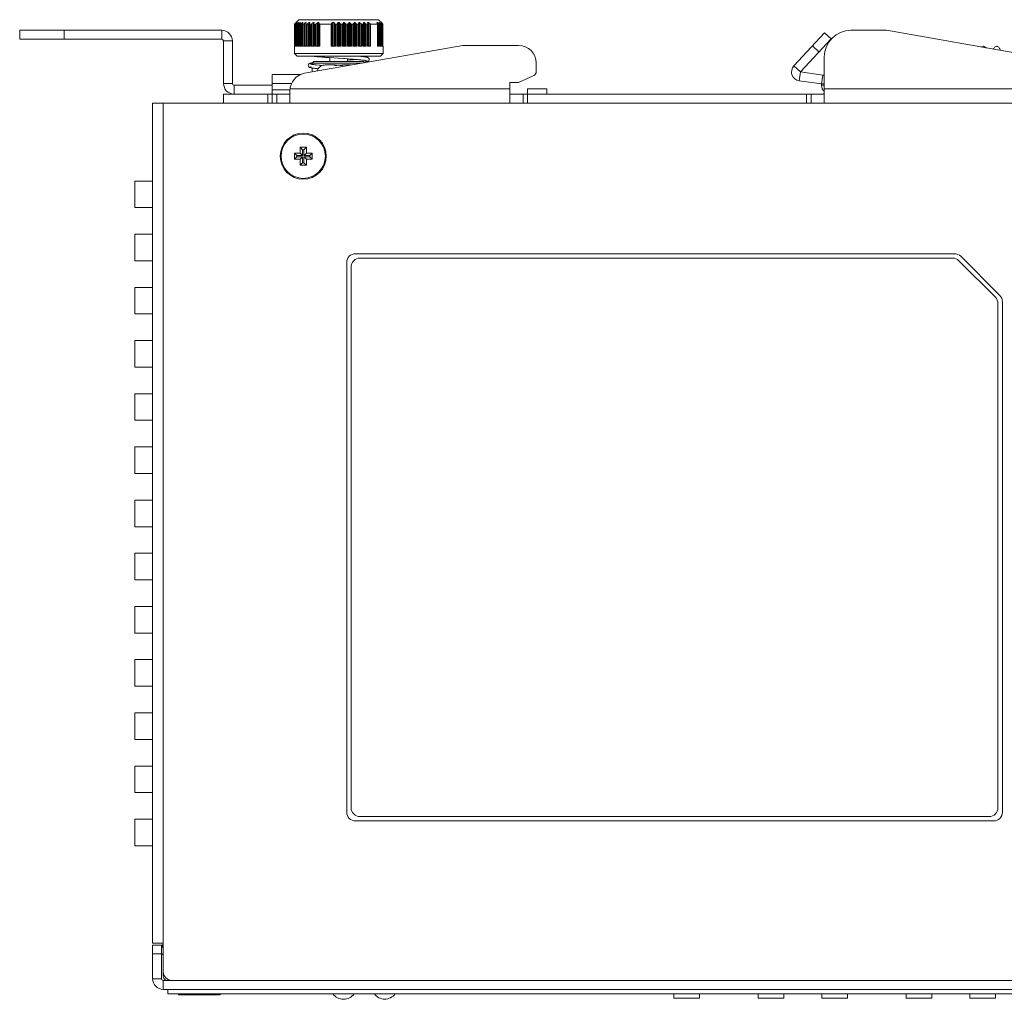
# Model space of a CAD drawing. Extents: x 1967 to 2561, y -57 to 363.
# Tile 4 of 14: x 2156 to 2267, y 179 to 289. Entities that reach past the tile are written whole.
import ezdxf

# ---------------------------------------------------------------- set-up
doc = ezdxf.new("R2010")
doc.units = 0
doc.header["$LTSCALE"] = 15.367
doc.header["$MEASUREMENT"] = 0
for name, color, linetype, lineweight in [('02___PRT_ALL_AXES', 7, 'CONTINUOUS', 5), ('307228297C-EDXF_CONTIN2158', 7, 'CONTINUOUS', 5), ('3100320300-SDXF_CONTIN2190', 7, 'CONTINUOUS', 5), ('3105460500_DXF_CONTINU2189', 7, 'CONTINUOUS', 5), ('46-111-501-1DXF_CONTIN2192', 7, 'CONTINUOUS', 5), ('BACK_PLATE_2DXF_CONTIN2191', 7, 'CONTINUOUS', 5), ('BASE-8P_DXF_CONTINUOUS2188', 7, 'CONTINUOUS', 5), ('COVER-8P_DXF_CONTINUOU2160', 7, 'CONTINUOUS', 5), ('LABEL_DXF_CONTINUOUS_LINE', 7, 'CONTINUOUS', 5), ('LOGO-2_DXF_CONTINUOUS_LINE', 7, 'CONTINUOUS', 5), ('PANEL-8P_DXF_CONTINUOU2156', 7, 'CONTINUOUS', 5), ('SNAP_2_DXF_CONTINUOUS_LINE', 7, 'CONTINUOUS', 5), ('SNAP_DXF_CONTINUOUS_LINE', 7, 'CONTINUOUS', 5), ('SPRING_DXF_CONTINUOUS_LINE', 7, 'CONTINUOUS', 5)]:
    doc.layers.add(name, color=color, linetype=linetype, lineweight=lineweight)

msp = doc.modelspace()

# ---------------------------------------------------------------- linework, layer by layer
at = {"layer": '02___PRT_ALL_AXES', "color": 7, "linetype": 'Continuous'}
for p, q in [((2191.297, 284.314), (2190.371, 284.314)), ((2193.205, 284.314), (2192.279, 284.314)), ((2172.488, 180.014), (2172.488, 179.514)), ((2287.088, 179.514), (2172.488, 179.514))]:
    msp.add_line(p, q, dxfattribs=at)
msp.add_circle((2187.788, 274.014), 2.5, dxfattribs=at)
for centre, radius, start, end in [((2190.288, 283.314), 1, 107.26001, 162.54222), ((2192.328, 180.344), 1.45, 215.00046, 324.99954), ((2196.988, 180.364), 1.45, 216.03742, 323.96258)]:
    msp.add_arc(centre, radius, start, end, dxfattribs=at)
at = {"layer": '307228297C-EDXF_CONTIN2158', "color": 7, "linetype": 'Continuous'}
for p, q in [((2229.599, 179.514), (2229.599, 179.014)), ((2232.492, 179.014), (2229.599, 179.014)), ((2232.492, 179.514), (2232.492, 179.014)), ((2239.133, 179.514), (2239.133, 179.014)), ((2242.027, 179.014), (2239.133, 179.014)), ((2242.027, 179.514), (2242.027, 179.014)), ((2246.299, 179.514), (2246.299, 179.014)), ((2249.192, 179.014), (2246.299, 179.014)), ((2249.192, 179.514), (2249.192, 179.014)), ((2255.833, 179.514), (2255.833, 179.014)), ((2258.727, 179.014), (2255.833, 179.014)), ((2258.727, 179.514), (2258.727, 179.014)), ((2262.999, 179.514), (2262.999, 179.014)), ((2265.892, 179.014), (2262.999, 179.014)), ((2265.892, 179.514), (2265.892, 179.014))]:
    msp.add_line(p, q, dxfattribs=at)
at = {"layer": '3100320300-SDXF_CONTIN2190', "color": 7, "linetype": 'Continuous'}
for p, q in [((2189.994, 284.269), (2189.994, 284.27)), ((2189.994, 284.262), (2189.994, 284.269)), ((2189.994, 284.262), (2190.026, 284.267)), ((2190.026, 284.267), (2190.027, 284.267)), ((2190.203, 284.301), (2190.179, 284.297)), ((2190.257, 284.308), (2190.203, 284.301)), ((2190.203, 284.301), (2190.203, 284.301)), ((2190.321, 284.313), (2190.253, 284.307)), ((2190.371, 284.314), (2190.313, 284.312)), ((2191.297, 284.314), (2190.371, 284.314)), ((2191.394, 284.264), (2191.353, 284.271)), ((2191.411, 284.269), (2191.387, 284.272)), ((2191.442, 284.266), (2191.411, 284.269)), ((2191.477, 284.266), (2191.442, 284.266)), ((2191.492, 284.267), (2191.476, 284.266)), ((2191.581, 284.271), (2191.477, 284.266)), ((2191.492, 284.262), (2191.492, 284.267)), ((2191.886, 284.273), (2191.788, 284.274)), ((2192.084, 284.267), (2191.996, 284.271)), ((2192.084, 284.262), (2192.084, 284.267)), ((2192.102, 284.266), (2192.084, 284.267)), ((2192.137, 284.267), (2192.1, 284.266)), ((2192.168, 284.269), (2192.136, 284.267)), ((2192.245, 284.296), (2192.212, 284.277)), ((2192.283, 284.301), (2192.245, 284.296)), ((2192.279, 284.314), (2193.205, 284.314))]:
    msp.add_line(p, q, dxfattribs=at)
for points in [[(2190.037, 284.268), (2190.013, 284.263), (2189.999, 284.261), (2189.994, 284.262)], [(2190.058, 284.273), (2190.043, 284.27), (2190.032, 284.267), (2190.025, 284.266), (2190.023, 284.266)], [(2190.203, 284.301), (2190.153, 284.292), (2190.108, 284.283), (2190.037, 284.268)], [(2190.203, 284.301), (2190.172, 284.296), (2190.145, 284.291), (2190.119, 284.286), (2190.096, 284.281), (2190.058, 284.273)], [(2191.293, 284.301), (2191.294, 284.309), (2191.295, 284.313), (2191.297, 284.314)], [(2191.353, 284.271), (2191.32, 284.28), (2191.3, 284.291), (2191.293, 284.301)], [(2191.293, 284.301), (2191.331, 284.296), (2191.364, 284.277)], [(2191.387, 284.272), (2191.369, 284.275), (2191.359, 284.278), (2191.356, 284.279)], [(2191.492, 284.262), (2191.441, 284.261), (2191.394, 284.264)], [(2191.788, 284.27), (2191.736, 284.269), (2191.686, 284.269), (2191.636, 284.268), (2191.587, 284.266), (2191.539, 284.264), (2191.492, 284.262)], [(2191.788, 284.274), (2191.691, 284.273), (2191.58, 284.271)], [(2192.084, 284.262), (2192.038, 284.264), (2191.99, 284.266), (2191.942, 284.268), (2191.892, 284.269), (2191.84, 284.269), (2191.788, 284.27)], [(2192.084, 284.267), (2191.996, 284.271), (2191.886, 284.273)], [(2192.207, 284.268), (2192.169, 284.263), (2192.128, 284.261), (2192.084, 284.262)], [(2192.209, 284.276), (2192.192, 284.272), (2192.168, 284.269)], [(2192.283, 284.301), (2192.278, 284.292), (2192.263, 284.283), (2192.238, 284.275), (2192.207, 284.268)], [(2192.218, 284.278), (2192.22, 284.279), (2192.218, 284.279), (2192.209, 284.276)], [(2192.279, 284.314), (2192.28, 284.313), (2192.282, 284.309), (2192.283, 284.301)]]:
    msp.add_lwpolyline(points, dxfattribs=at)
for centre, start, end in [((2190.023, 284.174), 76.61004, 107.09561), ((2191.297, 284.214), 38.04501, 90), ((2192.279, 284.214), 90, 141.93663)]:
    msp.add_arc(centre, 0.1, start, end, dxfattribs=at)
at = {"layer": '3105460500_DXF_CONTINU2189', "color": 7, "linetype": 'Continuous'}
for p, q in [((2187.438, 275.014), (2187.706, 274.746)), ((2188.138, 275.014), (2187.438, 275.014)), ((2187.438, 275.014), (2187.438, 274.364)), ((2187.87, 274.746), (2187.706, 274.746)), ((2187.706, 274.746), (2187.706, 274.096)), ((2188.138, 275.014), (2187.87, 274.746)), ((2187.87, 274.096), (2187.87, 274.746)), ((2188.138, 274.364), (2188.138, 275.014)), ((2186.788, 274.364), (2187.056, 274.096)), ((2187.438, 274.364), (2186.788, 274.364)), ((2186.788, 274.364), (2186.788, 273.664)), ((2186.788, 273.664), (2187.056, 273.932)), ((2186.788, 273.664), (2187.438, 273.664)), ((2187.706, 274.096), (2187.056, 274.096)), ((2187.056, 274.096), (2187.056, 273.932)), ((2187.056, 273.932), (2187.706, 273.932)), ((2187.438, 274.364), (2187.706, 274.096)), ((2187.438, 273.664), (2187.706, 273.932)), ((2187.438, 273.664), (2187.438, 273.014)), ((2187.706, 273.932), (2187.706, 273.282)), ((2188.138, 274.364), (2187.87, 274.096)), ((2188.52, 274.096), (2187.87, 274.096)), ((2188.138, 273.664), (2187.87, 273.932)), ((2187.87, 273.932), (2188.52, 273.932)), ((2187.87, 273.282), (2187.87, 273.932)), ((2188.788, 274.364), (2188.138, 274.364)), ((2188.138, 273.664), (2188.788, 273.664)), ((2188.138, 273.014), (2188.138, 273.664)), ((2188.788, 274.364), (2188.52, 274.096)), ((2188.52, 273.932), (2188.52, 274.096)), ((2188.788, 273.664), (2188.52, 273.932)), ((2188.788, 273.664), (2188.788, 274.364)), ((2187.438, 273.014), (2187.706, 273.282)), ((2187.438, 273.014), (2188.138, 273.014)), ((2187.706, 273.282), (2187.87, 273.282)), ((2188.138, 273.014), (2187.87, 273.282))]:
    msp.add_line(p, q, dxfattribs=at)
at = {"layer": '46-111-501-1DXF_CONTIN2192', "color": 6, "linetype": 'Continuous'}
for p, q in [((2187.288, 289.414), (2186.788, 288.914)), ((2186.788, 288.914), (2186.788, 285.614)), ((2186.788, 288.914), (2186.827, 288.914)), ((2186.827, 286.414), (2186.827, 288.914)), ((2186.917, 286.414), (2186.917, 288.987)), ((2186.927, 288.918), (2186.927, 288.92)), ((2186.93, 288.914), (2186.927, 288.918)), ((2186.927, 286.414), (2186.927, 288.918)), ((2186.93, 288.914), (2186.93, 286.414)), ((2186.93, 288.914), (2186.968, 288.914)), ((2186.968, 286.414), (2186.968, 288.914)), ((2187.081, 289.114), (2186.972, 288.985)), ((2187.055, 289.114), (2187.055, 289.083)), ((2187.055, 289.114), (2187.081, 289.114)), ((2187.063, 286.414), (2187.063, 288.985)), ((2187.109, 286.414), (2187.109, 288.914)), ((2187.116, 288.914), (2187.116, 286.414)), ((2187.116, 288.914), (2187.173, 288.914)), ((2187.236, 289.114), (2187.142, 288.985)), ((2187.173, 286.414), (2187.173, 288.914)), ((2187.21, 289.114), (2187.21, 289.078)), ((2187.21, 289.114), (2187.236, 289.114)), ((2187.276, 286.414), (2187.276, 288.985)), ((2187.288, 289.414), (2196.288, 289.414)), ((2187.362, 286.414), (2187.362, 288.914)), ((2187.376, 288.914), (2187.376, 286.414)), ((2187.376, 288.914), (2187.45, 288.914)), ((2187.463, 289.114), (2187.384, 288.985)), ((2187.427, 289.114), (2187.427, 289.055)), ((2187.427, 289.114), (2187.463, 289.114)), ((2187.45, 286.414), (2187.45, 288.914)), ((2187.56, 286.414), (2187.56, 288.985)), ((2187.683, 286.414), (2187.683, 288.941)), ((2187.758, 289.114), (2187.696, 288.985)), ((2187.706, 288.914), (2187.706, 286.414)), ((2187.706, 288.914), (2187.796, 288.914)), ((2187.712, 289.114), (2187.712, 289.019)), ((2187.712, 289.114), (2187.758, 289.114)), ((2187.796, 286.414), (2187.796, 288.914)), ((2187.911, 286.414), (2187.911, 288.985)), ((2188.062, 289.114), (2188.062, 286.414)), ((2188.062, 289.114), (2188.117, 289.114)), ((2188.066, 286.414), (2188.066, 288.952)), ((2188.117, 289.114), (2188.073, 288.985)), ((2188.073, 288.952), (2188.073, 286.414)), ((2188.1, 288.914), (2188.1, 286.414)), ((2188.1, 288.914), (2188.205, 288.914)), ((2188.205, 286.414), (2188.205, 288.914)), ((2188.323, 286.414), (2188.323, 288.985)), ((2188.471, 289.114), (2188.471, 286.414)), ((2188.471, 289.114), (2188.533, 289.114)), ((2188.506, 288.965), (2188.508, 288.985)), ((2188.506, 286.414), (2188.506, 288.966)), ((2188.533, 289.114), (2188.508, 288.985)), ((2188.508, 288.966), (2188.508, 286.414)), ((2188.552, 288.914), (2188.552, 286.414)), ((2188.552, 288.914), (2188.671, 288.914)), ((2188.671, 286.414), (2188.671, 288.914)), ((2188.789, 286.414), (2188.789, 288.985)), ((2188.932, 289.114), (2188.932, 286.414)), ((2188.932, 289.114), (2189.001, 289.114)), ((2189.001, 289.114), (2188.995, 288.985)), ((2188.995, 288.985), (2188.995, 286.414)), ((2188.995, 288.98), (2188.995, 288.985)), ((2189.056, 288.914), (2189.056, 286.414)), ((2189.056, 288.914), (2189.185, 288.914)), ((2189.185, 286.414), (2189.185, 288.914)), ((2189.303, 286.414), (2189.303, 288.985)), ((2189.438, 289.114), (2189.438, 286.414)), ((2189.438, 289.114), (2189.564, 289.114)), ((2189.564, 289.114), (2189.576, 288.987)), ((2189.564, 286.414), (2189.564, 289.114)), ((2189.576, 288.987), (2189.576, 286.414)), ((2189.654, 288.914), (2189.654, 286.414)), ((2189.654, 288.914), (2190.955, 288.914)), ((2190.955, 286.414), (2190.955, 288.914)), ((2190.989, 288.987), (2191.087, 289.114)), ((2190.989, 286.414), (2190.989, 288.987)), ((2191.087, 289.114), (2191.087, 286.414)), ((2191.087, 289.114), (2191.229, 289.114)), ((2191.229, 289.114), (2191.296, 288.985)), ((2191.229, 286.414), (2191.229, 289.114)), ((2191.296, 288.985), (2191.296, 286.414)), ((2191.411, 288.914), (2191.411, 286.414)), ((2191.411, 288.914), (2191.564, 288.914)), ((2191.564, 286.414), (2191.564, 288.914)), ((2191.661, 288.985), (2191.745, 289.114)), ((2191.661, 286.414), (2191.661, 288.985)), ((2191.745, 289.114), (2191.745, 286.414)), ((2191.745, 289.114), (2191.831, 289.114)), ((2191.831, 289.114), (2191.915, 288.985)), ((2191.831, 286.414), (2191.831, 289.114)), ((2191.915, 288.985), (2191.915, 286.414)), ((2192.012, 288.914), (2192.012, 286.414)), ((2192.012, 288.914), (2192.165, 288.914)), ((2192.165, 286.414), (2192.165, 288.914)), ((2192.279, 288.985), (2192.347, 289.114)), ((2192.279, 286.414), (2192.279, 288.985)), ((2192.347, 289.114), (2192.347, 286.414)), ((2192.347, 289.114), (2192.432, 289.114)), ((2192.432, 286.414), (2192.432, 289.114)), ((2192.531, 288.985), (2192.531, 286.414)), ((2192.636, 288.914), (2192.636, 286.414)), ((2192.636, 288.914), (2192.787, 288.914)), ((2192.787, 286.414), (2192.787, 288.914)), ((2192.89, 288.985), (2192.94, 289.114)), ((2192.89, 286.414), (2192.89, 288.985)), ((2192.94, 289.114), (2192.94, 286.414)), ((2192.94, 289.114), (2193.023, 289.114)), ((2193.023, 286.414), (2193.023, 289.114)), ((2193.136, 288.985), (2193.136, 286.414)), ((2193.247, 288.914), (2193.247, 286.414)), ((2193.247, 288.914), (2193.393, 288.914)), ((2193.393, 286.414), (2193.393, 288.914)), ((2193.484, 288.985), (2193.515, 289.114)), ((2193.484, 286.414), (2193.484, 288.985)), ((2193.515, 289.114), (2193.515, 286.414)), ((2193.515, 289.114), (2193.594, 289.114)), ((2193.594, 286.414), (2193.594, 289.114)), ((2193.72, 288.985), (2193.72, 286.414)), ((2193.835, 288.914), (2193.835, 286.414)), ((2193.835, 288.914), (2193.974, 288.914)), ((2193.974, 286.414), (2193.974, 288.914)), ((2194.05, 288.985), (2194.063, 289.114)), ((2194.05, 286.414), (2194.05, 288.985)), ((2194.063, 289.114), (2194.063, 286.414)), ((2194.063, 289.114), (2194.138, 289.114)), ((2194.138, 286.414), (2194.138, 289.114)), ((2194.273, 288.985), (2194.273, 286.414)), ((2194.391, 288.914), (2194.391, 286.414)), ((2194.391, 288.914), (2194.52, 288.914)), ((2194.52, 286.414), (2194.52, 288.914)), ((2194.581, 288.985), (2194.575, 289.114)), ((2194.575, 289.114), (2194.644, 289.114)), ((2194.581, 288.985), (2194.581, 288.98)), ((2194.581, 286.414), (2194.581, 288.985)), ((2194.644, 286.414), (2194.644, 289.114)), ((2194.786, 288.985), (2194.786, 286.414)), ((2194.905, 288.914), (2194.905, 286.414)), ((2194.905, 288.914), (2195.024, 288.914)), ((2195.024, 286.414), (2195.024, 288.914)), ((2195.068, 288.985), (2195.043, 289.114)), ((2195.043, 289.114), (2195.146, 289.114)), ((2195.07, 286.414), (2195.07, 288.965)), ((2195.146, 286.414), (2195.146, 289.114)), ((2195.292, 288.987), (2195.292, 286.414)), ((2195.36, 288.914), (2195.36, 286.414)), ((2195.36, 288.914), (2196.172, 288.914)), ((2196.165, 288.987), (2196.087, 289.114)), ((2196.087, 289.114), (2196.149, 289.114)), ((2196.149, 289.013), (2196.149, 289.114)), ((2196.172, 286.414), (2196.172, 288.914)), ((2196.187, 286.414), (2196.187, 288.914)), ((2196.288, 289.414), (2196.686, 289.016)), ((2196.3, 288.985), (2196.3, 286.414)), ((2196.434, 288.985), (2196.34, 289.114)), ((2196.34, 289.114), (2196.366, 289.114)), ((2196.366, 289.078), (2196.366, 289.114)), ((2196.403, 288.914), (2196.403, 286.414)), ((2196.403, 288.914), (2196.46, 288.914)), ((2196.46, 286.414), (2196.46, 288.914)), ((2196.463, 288.938), (2196.467, 288.923)), ((2196.467, 286.414), (2196.467, 288.914)), ((2196.604, 288.985), (2196.495, 289.114)), ((2196.495, 289.114), (2196.511, 289.114)), ((2196.511, 289.114), (2196.557, 289.071)), ((2196.511, 289.095), (2196.511, 289.114)), ((2196.513, 288.985), (2196.513, 286.414)), ((2196.557, 289.071), (2196.651, 288.985)), ((2196.697, 288.985), (2196.576, 289.114)), ((2196.58, 289.114), (2196.683, 289.014)), ((2196.58, 289.109), (2196.58, 289.114)), ((2196.608, 288.914), (2196.608, 286.414)), ((2196.608, 288.914), (2196.646, 288.914)), ((2196.644, 288.931), (2196.649, 288.918)), ((2196.646, 286.414), (2196.646, 288.914)), ((2196.649, 286.414), (2196.649, 288.914)), ((2196.688, 288.952), (2196.651, 288.985)), ((2196.651, 288.985), (2196.651, 286.414)), ((2196.683, 289.014), (2196.683, 289)), ((2196.683, 289.014), (2196.688, 289.014)), ((2196.688, 288.995), (2196.688, 289.014)), ((2196.736, 288.914), (2196.736, 286.414)), ((2196.736, 288.914), (2196.756, 288.914)), ((2196.756, 286.414), (2196.756, 288.914)), ((2196.756, 288.914), (2196.756, 288.914)), ((2187.088, 285.314), (2186.788, 285.614)), ((2196.788, 285.614), (2186.788, 285.614)), ((2186.827, 286.414), (2186.93, 286.414)), ((2186.968, 286.414), (2187.116, 286.414)), ((2187.173, 286.414), (2187.376, 286.414)), ((2187.45, 286.414), (2187.706, 286.414)), ((2187.796, 286.414), (2188.1, 286.414)), ((2188.205, 286.414), (2188.552, 286.414)), ((2188.671, 286.414), (2189.056, 286.414)), ((2189.185, 286.414), (2189.654, 286.414)), ((2190.955, 286.414), (2191.411, 286.414)), ((2191.564, 286.414), (2192.012, 286.414)), ((2192.165, 286.414), (2192.636, 286.414)), ((2192.787, 286.414), (2193.247, 286.414)), ((2193.393, 286.414), (2193.835, 286.414)), ((2193.974, 286.414), (2194.391, 286.414)), ((2194.52, 286.414), (2194.905, 286.414)), ((2195.024, 286.414), (2195.36, 286.414)), ((2196.172, 286.414), (2196.403, 286.414)), ((2196.46, 286.414), (2196.608, 286.414)), ((2196.488, 285.314), (2196.788, 285.614)), ((2196.646, 286.414), (2196.736, 286.414)), ((2196.756, 286.414), (2196.788, 286.414)), ((2196.788, 286.414), (2196.788, 285.614)), ((2196.488, 285.314), (2187.088, 285.314)), ((2188.72, 284.526), (2188.815, 284.541)), ((2188.988, 284.714), (2188.788, 284.514)), ((2188.788, 284.371), (2188.788, 284.514)), ((2188.788, 284.514), (2194.445, 284.514)), ((2194.588, 284.714), (2188.988, 284.714)), ((2190.788, 284.723), (2190.656, 284.714)), ((2190.788, 284.714), (2190.788, 285.129)), ((2191.236, 285.098), (2192.219, 285.033)), ((2191.767, 285.063), (2192.447, 285.018)), ((2192.321, 285.027), (2192.868, 284.989)), ((2192.788, 284.714), (2192.788, 284.995)), ((2194.588, 284.714), (2194.737, 284.565)), ((2188.788, 283.516), (2188.788, 283.966))]:
    msp.add_line(p, q, dxfattribs=at)
for points in [[(2186.917, 288.987), (2186.882, 288.955), (2186.854, 288.932), (2186.836, 288.918), (2186.827, 288.914)], [(2186.917, 288.987), (2187.009, 289.072), (2187.055, 289.114)], [(2186.927, 288.92), (2186.934, 288.934), (2186.948, 288.956), (2186.972, 288.985)], [(2187.063, 288.985), (2187.024, 288.952), (2186.992, 288.928), (2186.968, 288.914)], [(2187.063, 288.985), (2187.161, 289.071), (2187.21, 289.114)], [(2187.109, 288.923), (2187.111, 288.934), (2187.122, 288.956), (2187.142, 288.985)], [(2187.116, 288.914), (2187.11, 288.92), (2187.109, 288.923)], [(2187.276, 288.985), (2187.236, 288.952), (2187.2, 288.928), (2187.173, 288.914)], [(2187.276, 288.985), (2187.377, 289.071), (2187.427, 289.114)], [(2187.362, 288.931), (2187.363, 288.934), (2187.369, 288.956), (2187.384, 288.985)], [(2187.376, 288.914), (2187.365, 288.92), (2187.362, 288.931)], [(2187.56, 288.985), (2187.519, 288.952), (2187.481, 288.928), (2187.45, 288.914)], [(2187.56, 288.985), (2187.662, 289.071), (2187.712, 289.114)], [(2187.683, 288.94), (2187.685, 288.956), (2187.696, 288.985)], [(2187.706, 288.914), (2187.691, 288.92), (2187.684, 288.934), (2187.683, 288.94)], [(2187.911, 288.985), (2187.869, 288.952), (2187.83, 288.928), (2187.796, 288.914)], [(2187.911, 288.985), (2188.012, 289.071), (2188.062, 289.114)], [(2188.066, 288.952), (2188.066, 288.956), (2188.073, 288.985)], [(2188.1, 288.914), (2188.081, 288.92), (2188.07, 288.934), (2188.066, 288.952)], [(2188.323, 288.985), (2188.281, 288.952), (2188.241, 288.928), (2188.205, 288.914)], [(2188.323, 288.985), (2188.422, 289.071), (2188.471, 289.114)], [(2188.552, 288.914), (2188.53, 288.92), (2188.514, 288.934), (2188.506, 288.956), (2188.506, 288.965)], [(2188.789, 288.985), (2188.749, 288.952), (2188.708, 288.928), (2188.671, 288.914)], [(2188.789, 288.985), (2188.885, 289.071), (2188.932, 289.114)], [(2189.056, 288.914), (2189.03, 288.92), (2189.01, 288.934), (2188.998, 288.956), (2188.995, 288.98)], [(2189.303, 288.985), (2189.264, 288.952), (2189.224, 288.928), (2189.185, 288.914)], [(2189.303, 288.985), (2189.393, 289.071), (2189.438, 289.114)], [(2189.654, 288.914), (2189.626, 288.92), (2189.602, 288.934), (2189.585, 288.957), (2189.576, 288.987)], [(2190.989, 288.987), (2190.982, 288.961), (2190.97, 288.936), (2190.955, 288.914)], [(2191.411, 288.914), (2191.377, 288.92), (2191.345, 288.934), (2191.318, 288.956), (2191.296, 288.985)], [(2191.661, 288.985), (2191.634, 288.952), (2191.601, 288.928), (2191.564, 288.914)], [(2192.012, 288.914), (2191.975, 288.928), (2191.942, 288.952), (2191.915, 288.985)], [(2192.279, 288.985), (2192.258, 288.956), (2192.23, 288.934), (2192.198, 288.92), (2192.165, 288.914)], [(2192.432, 289.114), (2192.498, 289.029), (2192.531, 288.985)], [(2192.636, 288.914), (2192.598, 288.928), (2192.562, 288.952), (2192.531, 288.985)], [(2192.89, 288.985), (2192.873, 288.956), (2192.849, 288.934), (2192.819, 288.92), (2192.787, 288.914)], [(2193.023, 289.114), (2193.098, 289.029), (2193.136, 288.985)], [(2193.247, 288.914), (2193.208, 288.928), (2193.17, 288.952), (2193.136, 288.985)], [(2193.484, 288.985), (2193.471, 288.956), (2193.45, 288.934), (2193.423, 288.92), (2193.393, 288.914)], [(2193.594, 289.114), (2193.678, 289.029), (2193.72, 288.985)], [(2193.835, 288.914), (2193.796, 288.928), (2193.756, 288.952), (2193.72, 288.985)], [(2194.05, 288.985), (2194.042, 288.956), (2194.025, 288.934), (2194.002, 288.92), (2193.974, 288.914)], [(2194.138, 289.114), (2194.227, 289.029), (2194.273, 288.985)], [(2194.391, 288.914), (2194.352, 288.928), (2194.312, 288.952), (2194.273, 288.985)], [(2194.52, 288.914), (2194.534, 288.916), (2194.546, 288.92), (2194.558, 288.926), (2194.567, 288.935), (2194.574, 288.947), (2194.579, 288.962), (2194.581, 288.98)], [(2194.644, 289.114), (2194.739, 289.029), (2194.786, 288.985)], [(2194.905, 288.914), (2194.868, 288.928), (2194.827, 288.952), (2194.786, 288.985)], [(2195.07, 288.965), (2195.064, 288.938), (2195.048, 288.921), (2195.024, 288.914)], [(2195.068, 288.985), (2195.069, 288.978), (2195.07, 288.972), (2195.07, 288.965)], [(2195.146, 289.114), (2195.243, 289.03), (2195.292, 288.987)], [(2195.36, 288.914), (2195.336, 288.936), (2195.313, 288.96), (2195.292, 288.987)], [(2196.149, 289.114), (2196.249, 289.029), (2196.3, 288.985)], [(2196.165, 288.987), (2196.177, 288.965), (2196.184, 288.946), (2196.187, 288.932)], [(2196.187, 288.932), (2196.185, 288.922), (2196.18, 288.916), (2196.172, 288.914)], [(2196.403, 288.914), (2196.375, 288.928), (2196.34, 288.952), (2196.3, 288.985)], [(2196.366, 289.114), (2196.464, 289.029), (2196.513, 288.985)], [(2196.434, 288.985), (2196.452, 288.959), (2196.463, 288.938)], [(2196.467, 288.923), (2196.466, 288.918), (2196.464, 288.915), (2196.46, 288.914)], [(2196.608, 288.914), (2196.584, 288.928), (2196.552, 288.952), (2196.513, 288.985)], [(2196.604, 288.985), (2196.629, 288.954), (2196.644, 288.931)], [(2196.649, 288.918), (2196.648, 288.916), (2196.648, 288.915), (2196.646, 288.914)], [(2196.736, 288.914), (2196.717, 288.928), (2196.688, 288.952)], [(2196.751, 288.924), (2196.743, 288.934), (2196.732, 288.947), (2196.717, 288.964), (2196.697, 288.985)], [(2196.756, 288.914), (2196.755, 288.918), (2196.751, 288.924)], [(2188.819, 284.545), (2188.759, 284.536), (2188.688, 284.523), (2188.627, 284.51), (2188.573, 284.496), (2188.526, 284.481), (2188.481, 284.463), (2188.435, 284.435), (2188.388, 284.391), (2188.349, 284.322), (2188.339, 284.236), (2188.363, 284.153), (2188.407, 284.095), (2188.452, 284.06), (2188.494, 284.038), (2188.536, 284.022), (2188.582, 284.008), (2188.632, 283.995), (2188.689, 283.983), (2188.754, 283.972), (2188.828, 283.96), (2188.911, 283.948), (2189.005, 283.935), (2189.108, 283.923), (2189.223, 283.91), (2189.349, 283.898), (2189.472, 283.886)], [(2188.713, 284.383), (2188.581, 284.419), (2188.538, 284.454), (2188.584, 284.49), (2188.72, 284.526)], [(2188.774, 285.314), (2188.776, 285.313), (2188.857, 285.301), (2188.948, 285.288), (2189.05, 285.275), (2189.163, 285.262), (2189.288, 285.249), (2189.425, 285.236), (2189.575, 285.222), (2189.74, 285.208), (2189.918, 285.193), (2190.11, 285.178), (2190.314, 285.163), (2190.53, 285.147), (2190.756, 285.131), (2190.994, 285.115)], [(2188.788, 285.314), (2189.036, 285.278), (2189.364, 285.242), (2189.759, 285.206), (2190.212, 285.17), (2190.708, 285.134), (2191.247, 285.098)], [(2192.788, 284.857), (2193.186, 284.885), (2193.66, 284.921), (2193.711, 284.926)], [(2192.852, 284.99), (2193.352, 284.954), (2193.807, 284.918), (2194.205, 284.882), (2194.533, 284.846), (2194.785, 284.81)], [(2193.711, 284.926), (2193.589, 284.916), (2193.424, 284.903), (2193.248, 284.89), (2193.062, 284.876)], [(2193.253, 284.962), (2193.432, 284.948), (2193.602, 284.935), (2193.76, 284.922), (2193.908, 284.909), (2194.045, 284.897), (2194.17, 284.885), (2194.286, 284.873)], [(2194.679, 284.622), (2194.69, 284.624), (2194.772, 284.636), (2194.845, 284.648), (2194.909, 284.661), (2194.964, 284.673), (2195.013, 284.686), (2195.058, 284.701), (2195.1, 284.719), (2195.144, 284.746), (2195.191, 284.791), (2195.228, 284.863), (2195.236, 284.951), (2195.21, 285.032), (2195.165, 285.088), (2195.119, 285.122), (2195.075, 285.144), (2195.031, 285.16), (2194.982, 285.174), (2194.928, 285.187), (2194.865, 285.2), (2194.793, 285.212), (2194.711, 285.225), (2194.619, 285.238), (2194.517, 285.25), (2194.403, 285.263), (2194.277, 285.276), (2194.139, 285.29), (2193.988, 285.304), (2193.873, 285.314)], [(2194.391, 284.862), (2194.486, 284.851), (2194.573, 284.84), (2194.65, 284.83), (2194.718, 284.819), (2194.776, 284.809), (2194.825, 284.8), (2194.865, 284.791), (2194.895, 284.784), (2194.914, 284.778), (2194.919, 284.776)], [(2194.785, 284.81), (2194.953, 284.775), (2195.032, 284.738), (2195.019, 284.702), (2194.914, 284.666), (2194.72, 284.63), (2194.677, 284.624)], [(2188.664, 284.11), (2188.587, 284.09), (2188.538, 284.054), (2188.58, 284.018), (2188.712, 283.982), (2188.93, 283.946), (2189.23, 283.91), (2189.473, 283.887)], [(2189.047, 284.333), (2188.968, 284.344), (2188.898, 284.354), (2188.837, 284.363), (2188.784, 284.373), (2188.739, 284.381), (2188.704, 284.39), (2188.677, 284.397), (2188.66, 284.402), (2188.656, 284.404)], [(2189.933, 284.248), (2189.596, 284.276), (2189.227, 284.312), (2188.93, 284.347), (2188.713, 284.383)], [(2189.337, 284.301), (2189.232, 284.312), (2189.135, 284.323)], [(2189.933, 284.248), (2189.854, 284.254), (2189.711, 284.266), (2189.577, 284.278)]]:
    msp.add_lwpolyline(points, dxfattribs=at)
at = {"layer": 'BACK_PLATE_2DXF_CONTIN2191', "color": 7, "linetype": 'Continuous'}
for p, q in [((2253.588, 288.214), (2249.588, 288.214)), ((2271.875, 284.989), (2253.588, 288.214)), ((2205.788, 286.514), (2187.941, 283.367)), ((2212.088, 286.514), (2205.788, 286.514)), ((2214.088, 283.565), (2214.088, 284.514)), ((2246.588, 285.214), (2246.588, 280.014)), ((2211.088, 282.314), (2211.088, 280.014)), ((2211.088, 282.314), (2212.088, 282.314)), ((2212.088, 282.314), (2213.799, 283.112)), ((2186.288, 281.397), (2186.288, 280.014)), ((2186.3, 281.614), (2211.088, 281.614)), ((2246.588, 281.614), (2272.288, 281.614)), ((2178.788, 280.014), (2178.788, 281.014)), ((2183.788, 280.014), (2183.788, 281.014)), ((2184.288, 280.014), (2184.288, 281.014)), ((2184.788, 280.014), (2184.788, 281.014)), ((2212.588, 281.014), (2212.588, 280.014)), ((2213.088, 281.014), (2213.088, 280.014)), ((2244.588, 280.014), (2244.588, 281.014)), ((2245.088, 280.014), (2245.088, 281.014))]:
    msp.add_line(p, q, dxfattribs=at)
at = {"layer": 'BACK_PLATE_2DXF_CONTIN2191', "color": 3, "linetype": 'Continuous'}
for p, q in [((2184.288, 283.216), (2187.46, 283.216)), ((2184.288, 283.216), (2184.288, 281.134)), ((2184.27, 281.078), (2184.288, 281.134)), ((2186.481, 282.225), (2184.288, 282.225)), ((2184.288, 281.51), (2186.3, 281.51)), ((2213.088, 281.014), (2213.088, 281.614)), ((2213.088, 281.614), (2215.288, 281.614)), ((2215.288, 281.014), (2215.288, 281.614)), ((2186.288, 281.014), (2178.788, 281.014)), ((2211.088, 281.014), (2246.588, 281.014))]:
    msp.add_line(p, q, dxfattribs=at)
for points in [[(2184.12, 281.019), (2184.213, 281.039), (2184.27, 281.078)], [(2246.42, 281.019), (2246.513, 281.039), (2246.57, 281.078)]]:
    msp.add_lwpolyline(points, dxfattribs=at)
at = {"layer": 'BACK_PLATE_2DXF_CONTIN2191', "color": 7, "linetype": 'Continuous'}
for centre, radius, start, end in [((2249.588, 285.214), 3, 90, 180), ((2212.088, 284.514), 2, 0, 90), ((2188.288, 281.397), 2, 100, 180), ((2213.588, 283.565), 0.5, 295, 0)]:
    msp.add_arc(centre, radius, start, end, dxfattribs=at)
at = {"layer": 'BASE-8P_DXF_CONTINUOUS2188', "color": 3, "linetype": 'Continuous'}
msp.add_line((2171.988, 181.514), (2171.988, 182.014), dxfattribs=at)
msp.add_arc((2172.488, 181.514), 0.5, 180, 247.5, dxfattribs=at)
at = {"layer": 'COVER-8P_DXF_CONTINUOU2160', "color": 3, "linetype": 'Continuous'}
for p, q in [((2287.588, 280.014), (2170.788, 280.014)), ((2170.788, 185.214), (2170.788, 280.014)), ((2171.988, 182.014), (2171.988, 280.014)), ((2168.788, 271.214), (2170.788, 271.214)), ((2168.788, 268.214), (2168.788, 271.214)), ((2170.788, 268.214), (2168.788, 268.214)), ((2168.788, 265.214), (2170.788, 265.214)), ((2168.788, 262.214), (2168.788, 265.214)), ((2261.274, 263.014), (2193.688, 263.014)), ((2261.981, 262.721), (2266.395, 258.307)), ((2170.788, 262.214), (2168.788, 262.214)), ((2192.688, 262.014), (2192.688, 200.014)), ((2168.788, 259.214), (2170.788, 259.214)), ((2168.788, 256.214), (2168.788, 259.214)), ((2266.688, 200.014), (2266.688, 257.6)), ((2170.788, 256.214), (2168.788, 256.214)), ((2168.788, 253.214), (2170.788, 253.214)), ((2168.788, 250.214), (2168.788, 253.214)), ((2170.788, 250.214), (2168.788, 250.214)), ((2168.788, 247.214), (2170.788, 247.214)), ((2168.788, 244.214), (2168.788, 247.214)), ((2170.788, 244.214), (2168.788, 244.214)), ((2168.788, 241.214), (2170.788, 241.214)), ((2168.788, 238.214), (2168.788, 241.214)), ((2170.788, 238.214), (2168.788, 238.214)), ((2168.788, 235.214), (2170.788, 235.214)), ((2168.788, 232.214), (2168.788, 235.214)), ((2170.788, 232.214), (2168.788, 232.214)), ((2168.788, 229.214), (2170.788, 229.214)), ((2168.788, 226.214), (2168.788, 229.214)), ((2170.788, 226.214), (2168.788, 226.214)), ((2168.788, 223.214), (2170.788, 223.214)), ((2168.788, 220.214), (2168.788, 223.214)), ((2170.788, 220.214), (2168.788, 220.214)), ((2168.788, 217.214), (2170.788, 217.214)), ((2168.788, 214.214), (2168.788, 217.214)), ((2170.788, 214.214), (2168.788, 214.214)), ((2168.788, 211.214), (2170.788, 211.214)), ((2168.788, 208.214), (2168.788, 211.214)), ((2170.788, 208.214), (2168.788, 208.214)), ((2168.788, 205.214), (2170.788, 205.214)), ((2168.788, 202.214), (2168.788, 205.214)), ((2170.788, 202.214), (2168.788, 202.214)), ((2168.788, 199.214), (2170.788, 199.214)), ((2168.788, 196.214), (2168.788, 199.214)), ((2193.688, 199.014), (2265.688, 199.014)), ((2170.788, 196.214), (2168.788, 196.214)), ((2170.788, 185.214), (2171.988, 185.214)), ((2172.988, 181.014), (2286.588, 181.014))]:
    msp.add_line(p, q, dxfattribs=at)
msp.add_circle((2187.788, 274.014), 2.6, dxfattribs=at)
for centre, start, end in [((2193.688, 262.014), 90, 180), ((2261.274, 262.014), 45, 90), ((2265.688, 257.6), 0, 45), ((2193.688, 200.014), 180, 270), ((2265.688, 200.014), 270, 0), ((2172.988, 182.014), 180, 270)]:
    msp.add_arc(centre, 1, start, end, dxfattribs=at)
at = {"layer": 'LABEL_DXF_CONTINUOUS_LINE', "color": 7, "linetype": 'Continuous'}
for p, q in [((2261.067, 262.514), (2194.188, 262.514)), ((2193.188, 261.514), (2193.188, 200.514)), ((2265.895, 258.1), (2261.774, 262.221)), ((2266.188, 200.514), (2266.188, 257.392)), ((2194.188, 199.514), (2265.188, 199.514))]:
    msp.add_line(p, q, dxfattribs=at)
for centre, start, end in [((2194.188, 261.514), 90, 180), ((2261.067, 261.514), 45, 90), ((2265.188, 257.392), 0, 45), ((2194.188, 200.514), 180, 270), ((2265.188, 200.514), 270, 0)]:
    msp.add_arc(centre, 1, start, end, dxfattribs=at)
at = {"layer": 'LOGO-2_DXF_CONTINUOUS_LINE', "color": 7, "linetype": 'Continuous'}
for p, q in [((2173.712, 179.514), (2173.712, 179.414)), ((2176.17, 179.414), (2173.712, 179.414)), ((2176.17, 179.514), (2176.17, 179.414)), ((2176.171, 179.514), (2176.171, 179.414)), ((2178.403, 179.414), (2176.171, 179.414)), ((2176.669, 179.514), (2176.669, 179.414)), ((2178.377, 179.514), (2178.377, 179.414)), ((2178.403, 179.514), (2178.403, 179.414))]:
    msp.add_line(p, q, dxfattribs=at)
at = {"layer": 'PANEL-8P_DXF_CONTINUOU2156', "color": 7, "linetype": 'Continuous'}
for p, q in [((2170.788, 185.014), (2171.788, 185.014)), ((2170.788, 185.014), (2170.788, 181.214)), ((2171.788, 185.009), (2171.829, 185.009)), ((2171.816, 185.001), (2171.862, 185.014)), ((2171.862, 185.014), (2171.988, 184.7)), ((2170.788, 184.014), (2171.788, 184.014)), ((2171.788, 181.214), (2170.788, 181.214)), ((2171.988, 181.014), (2171.988, 180.014)), ((2171.988, 180.014), (2287.588, 180.014))]:
    msp.add_line(p, q, dxfattribs=at)
at = {"layer": 'PANEL-8P_DXF_CONTINUOU2156', "color": 3, "linetype": 'Continuous'}
for p, q in [((2171.788, 185.014), (2171.788, 181.214)), ((2171.802, 184.985), (2171.988, 184.598)), ((2171.988, 181.014), (2287.588, 181.014))]:
    msp.add_line(p, q, dxfattribs=at)
at = {"layer": 'PANEL-8P_DXF_CONTINUOU2156', "color": 7, "linetype": 'Continuous'}
for centre, radius, start, end in [((2171.788, 185.199), 0.2, 291.84356, 305.66326), ((2171.988, 181.214), 1.2, 180, 270)]:
    msp.add_arc(centre, radius, start, end, dxfattribs=at)
at = {"layer": 'PANEL-8P_DXF_CONTINUOU2156', "color": 3, "linetype": 'Continuous'}
for centre, start, end in [((2171.988, 183.814), 98.21321, 180), ((2171.988, 181.214), 180, 270)]:
    msp.add_arc(centre, 0.2, start, end, dxfattribs=at)
at = {"layer": 'SNAP_2_DXF_CONTINUOUS_LINE', "color": 3, "linetype": 'Continuous'}
for p, q in [((2178.588, 288.214), (2155.788, 288.214)), ((2179.788, 287.014), (2179.788, 282.214)), ((2179.988, 282.014), (2184.288, 282.014))]:
    msp.add_line(p, q, dxfattribs=at)
at = {"layer": 'SNAP_2_DXF_CONTINUOUS_LINE', "color": 7, "linetype": 'Continuous'}
for p, q in [((2155.788, 287.214), (2155.788, 288.214)), ((2160.788, 287.214), (2160.788, 288.214)), ((2178.588, 288.214), (2178.588, 287.214)), ((2178.588, 287.214), (2155.788, 287.214)), ((2179.788, 287.014), (2178.788, 287.014)), ((2178.788, 287.014), (2178.788, 282.214)), ((2178.788, 282.214), (2179.788, 282.214)), ((2179.988, 281.014), (2179.988, 282.014))]:
    msp.add_line(p, q, dxfattribs=at)
at = {"layer": 'SNAP_2_DXF_CONTINUOUS_LINE', "color": 3, "linetype": 'Continuous'}
for centre, radius, start, end in [((2178.588, 287.014), 1.2, 0, 90), ((2179.988, 282.214), 0.2, 180, 270)]:
    msp.add_arc(centre, radius, start, end, dxfattribs=at)
at = {"layer": 'SNAP_2_DXF_CONTINUOUS_LINE', "color": 7, "linetype": 'Continuous'}
for centre, radius, start, end in [((2178.588, 287.014), 0.2, 0, 90), ((2179.988, 282.214), 1.2, 180, 270)]:
    msp.add_arc(centre, radius, start, end, dxfattribs=at)
at = {"layer": 'SNAP_DXF_CONTINUOUS_LINE', "color": 7, "linetype": 'Continuous'}
for p, q in [((2246.615, 287.919), (2243.152, 284.204)), ((2247.347, 287.237), (2246.615, 287.919)), ((2245.983, 285.774), (2245.251, 286.456)), ((2243.152, 284.204), (2243.883, 283.522)), ((2243.744, 282.532), (2243.883, 283.522)), ((2246.288, 282.174), (2243.744, 282.532)), ((2246.427, 283.165), (2246.288, 282.174)), ((2246.288, 282.174), (2246.288, 282.014)), ((2246.588, 282.174), (2246.288, 282.174)), ((2246.288, 282.034), (2246.588, 282.034)), ((2246.288, 282.014), (2246.588, 282.014))]:
    msp.add_line(p, q, dxfattribs=at)
at = {"layer": 'SNAP_DXF_CONTINUOUS_LINE', "color": 3, "linetype": 'Continuous'}
for p in [(2247.347, 287.237), (2246.427, 283.165)]:
    msp.add_line(p, (2243.883, 283.522), dxfattribs=at)
at = {"layer": 'SNAP_DXF_CONTINUOUS_LINE', "color": 7, "linetype": 'Continuous'}
for centre, start, end in [((2243.883, 283.522), 137, 262), ((2247.288, 282.014), 180, 225)]:
    msp.add_arc(centre, 1, start, end, dxfattribs=at)
at = {"layer": 'SNAP_DXF_CONTINUOUS_LINE', "color": 3, "linetype": 'Continuous'}
msp.add_arc((2246.288, 282.174), 1, 72.40969, 82, dxfattribs=at)
at = {"layer": 'SPRING_DXF_CONTINUOUS_LINE', "color": 7, "linetype": 'Continuous'}
for points in [[(2264.538, 286.414), (2264.466, 286.405), (2264.371, 286.367), (2264.313, 286.323)], [(2264.837, 286.23), (2264.828, 286.247), (2264.779, 286.31), (2264.705, 286.367), (2264.608, 286.406), (2264.538, 286.414)], [(2266.038, 286.414), (2265.973, 286.407), (2265.873, 286.369), (2265.795, 286.308), (2265.744, 286.241), (2265.709, 286.175), (2265.683, 286.108), (2265.675, 286.083)], [(2266.438, 285.948), (2266.436, 285.957), (2266.414, 286.041), (2266.391, 286.115), (2266.363, 286.182), (2266.328, 286.247), (2266.278, 286.31), (2266.205, 286.368), (2266.108, 286.406), (2266.038, 286.414)]]:
    msp.add_lwpolyline(points, dxfattribs=at)

doc.saveas('drawing.dxf')
